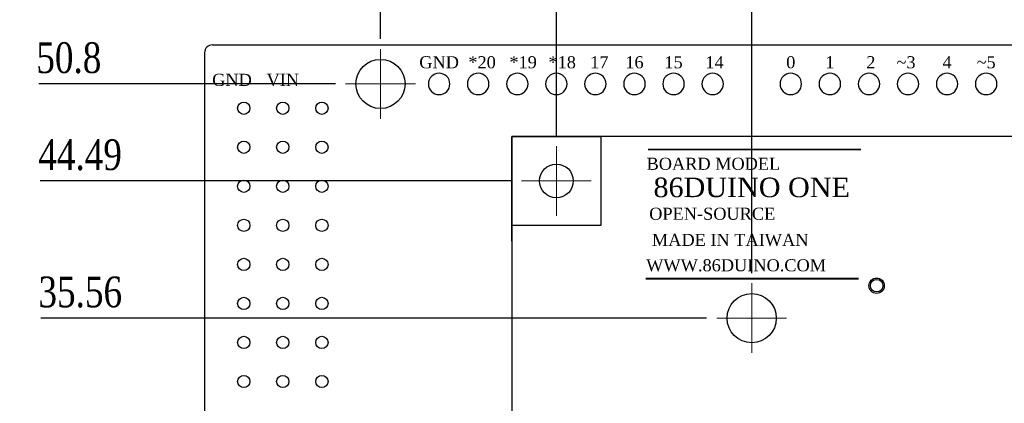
# Model space of a CAD drawing. Header units: millimetres. Extents: x 861 to 1254, y -31 to 249.
# Tile 39 of 49: x 1059 to 1155, y 139 to 177. Entities that reach past the tile are written whole.
import ezdxf
from ezdxf.enums import TextEntityAlignment as Align

# ---------------------------------------------------------------- set-up
doc = ezdxf.new("R2010")
doc.units = ezdxf.units.MM
doc.header["$LTSCALE"] = 32.67
doc.header["$PDMODE"] = 3
doc.header["$PDSIZE"] = 0.3125
doc.linetypes.add('CENTER', pattern=[0.6, 0.375, -0.075, 0.075, -0.075])
doc.layers.get('0').update_dxf_attribs({"linetype": 'CONTINUOUS'})
doc.layers.get('Defpoints').update_dxf_attribs({"linetype": 'CONTINUOUS'})
doc.layers.add('COMP_ART', color=7, linetype='CONTINUOUS')
doc.layers.add('PIN_TOP', color=10, linetype='CONTINUOUS')
doc.layers.add('中心線2', color=1, linetype='CENTER', lineweight=15)
doc.layers.add('尺寸標柱線', color=3, linetype='CONTINUOUS', lineweight=15)
doc.styles.get("Standard").update_dxf_attribs({"font": 'times.ttf', "width": 0.8})
doc.dimstyles.new('ISO-25(2)', dxfattribs={"dimtxt": 3, "dimasz": 2.5, "dimexe": 1, "dimexo": 1, "dimgap": 1, "dimtad": 1, "dimlfac": 0.666667, "dimdsep": 46, "dimtxsty": 'Standard', "dimcen": 2.5, "dimclrd": 3, "dimclre": 3, "dimclrt": 2, "dimadec": 0, "dimazin": 2, "dimtfac": 1, "dimtmove": 0, "dimatfit": 3, "dimfxl": 0, "dimarcsym": 0})

# ---------------------------------------------------------------- blocks, each defined once
blk = doc.blocks.new('ROUND_110')
blk.add_circle((0, 0), 0.0275)
blk = doc.blocks.new('*D275')
at = {"layer": 'Defpoints', "color": 0}
for p in [(1069.695, 161.076), (1107.852, 161.076), (1229.356, 94.342)]:
    blk.add_point(p, dxfattribs=at)
at = {"layer": '尺寸標柱線', "color": 3, "lineweight": -2}
blk.add_line((1106.852, 161.076), (1060.929, 161.076), dxfattribs=at)
at = {"layer": '尺寸標柱線', "color": 2, "insert": (1064.812, 163.606), "char_height": 3, "attachment_point": 5}
blk.add_mtext('44.49', dxfattribs=at)
blk = doc.blocks.new('*D276')
at = {"layer": 'Defpoints', "color": 0}
for p in [(1067.625, 170.542), (1090.701, 170.542), (1229.356, 94.342)]:
    blk.add_point(p, dxfattribs=at)
at = {"layer": '尺寸標柱線', "color": 3, "lineweight": -2}
blk.add_line((1089.701, 170.542), (1060.797, 170.542), dxfattribs=at)
at = {"layer": '尺寸標柱線', "color": 2, "insert": (1063.711, 173.072), "char_height": 3, "attachment_point": 5}
blk.add_mtext('50.8', dxfattribs=at)
blk = doc.blocks.new('*D277')
at = {"layer": 'Defpoints', "color": 0}
for p in [(1094.101, 182.289), (1094.101, 173.942), (1229.356, 94.342)]:
    blk.add_point(p, dxfattribs=at)
at = {"layer": '尺寸標柱線', "color": 3, "lineweight": -2}
blk.add_line((1094.101, 174.942), (1094.101, 190.965), dxfattribs=at)
at = {"layer": '尺寸標柱線', "color": 2, "insert": (1091.571, 187.127), "char_height": 3, "attachment_point": 5, "rotation": 90}
blk.add_mtext('90.17', dxfattribs=at)
blk = doc.blocks.new('*D278')
at = {"layer": 'Defpoints', "color": 0}
for p in [(1111.252, 182.109), (1111.252, 164.476), (1229.356, 94.342)]:
    blk.add_point(p, dxfattribs=at)
at = {"layer": '尺寸標柱線', "color": 3, "lineweight": -2}
blk.add_line((1111.252, 165.476), (1111.252, 190.828), dxfattribs=at)
at = {"layer": '尺寸標柱線', "color": 2, "insert": (1108.722, 186.968), "char_height": 3, "attachment_point": 5, "rotation": 90}
blk.add_mtext('78.74', dxfattribs=at)
blk = doc.blocks.new('*D279')
at = {"layer": 'Defpoints', "color": 0}
for p in [(1130.296, 182.168), (1130.296, 151.082), (1229.356, 94.342)]:
    blk.add_point(p, dxfattribs=at)
at = {"layer": '尺寸標柱線', "color": 3, "lineweight": -2}
blk.add_line((1130.296, 152.082), (1130.296, 190.866), dxfattribs=at)
at = {"layer": '尺寸標柱線', "color": 2, "insert": (1127.766, 187.017), "char_height": 3, "attachment_point": 5, "rotation": 90}
blk.add_mtext('66.04', dxfattribs=at)
blk = doc.blocks.new('*D280')
at = {"layer": 'Defpoints', "color": 0}
for p in [(1069.674, 147.682), (1126.896, 147.682), (1229.356, 94.342)]:
    blk.add_point(p, dxfattribs=at)
at = {"layer": '尺寸標柱線', "color": 3, "lineweight": -2}
blk.add_line((1125.896, 147.682), (1060.981, 147.682), dxfattribs=at)
at = {"layer": '尺寸標柱線', "color": 2, "insert": (1064.828, 150.212), "char_height": 3, "attachment_point": 5}
blk.add_mtext('35.56', dxfattribs=at)

msp = doc.modelspace()

# ---------------------------------------------------------------- linework, layer by layer
for p, q in [((1077.706, 174.352), (1228.606, 174.352)), ((1076.956, 173.602), (1076.956, 100.368))]:
    msp.add_line(p, q)
at = {"color": 40, "linetype": 'Continuous'}
msp.add_line((1106.902, 155.202), (1106.902, 163.902), dxfattribs=at)
msp.add_line((1106.902, 155.202), (1106.902, 163.902), dxfattribs=at)
msp.add_lwpolyline([(1190.977, 120.426), (1190.977, 165.426), (1106.902, 165.426), (1106.902, 120.426), (1175.677, 120.426)])
msp.add_lwpolyline([(1115.595, 156.732), (1106.909, 156.732), (1106.909, 165.419), (1115.595, 165.419)], close=True)
at = {"color": 5}
for points in [[(1120.199, 164.141, 0.191, 0.191, 0), (1140.964, 164.141, 0.191, 0.191, 0)], [(1120.199, 164.141, 0.191, 0.191, 0), (1140.964, 164.141, 0.191, 0.191, 0)], [(1119.971, 151.53, 0.191, 0.191, 0), (1140.735, 151.53, 0.191, 0.191, 0)], [(1119.971, 151.53, 0.191, 0.191, 0), (1140.735, 151.53, 0.191, 0.191, 0)]]:
    msp.add_lwpolyline(points, format="xyseb", dxfattribs=at)
for centre, radius in [((1094.101, 170.542), 2.4), ((1080.766, 168.171), 0.6), ((1084.576, 168.171), 0.6), ((1088.386, 168.171), 0.6), ((1080.766, 164.361), 0.6), ((1084.576, 164.361), 0.6), ((1088.386, 164.361), 0.6), ((1080.766, 160.551), 0.6), ((1084.576, 160.551), 0.6), ((1088.386, 160.551), 0.6), ((1080.766, 156.741), 0.6), ((1084.576, 156.741), 0.6), ((1088.386, 156.741), 0.6), ((1080.766, 152.931), 0.6), ((1084.576, 152.931), 0.6), ((1088.386, 152.931), 0.6), ((1142.476, 150.847), 0.75), ((1130.296, 147.682), 2.4), ((1080.766, 149.121), 0.6), ((1084.576, 149.121), 0.6), ((1088.386, 149.121), 0.6), ((1080.766, 145.311), 0.6), ((1084.576, 145.311), 0.6), ((1088.386, 145.311), 0.6), ((1080.766, 141.501), 0.6), ((1084.576, 141.501), 0.6), ((1088.386, 141.501), 0.6)]:
    msp.add_circle(centre, radius)
at = {"color": 7, "linetype": 'Continuous'}
msp.add_circle((1111.252, 161.076), 1.65, dxfattribs=at)
msp.add_arc((1077.706, 173.602), 0.75, 90, 180)
at = {"layer": 'PIN_TOP'}
msp.add_circle((1142.476, 150.847), 0.61, dxfattribs=at)
at = {"layer": '中心線2'}
for p, q in [((1094.101, 167.142), (1094.101, 173.942)), ((1090.701, 170.542), (1097.501, 170.542)), ((1111.252, 157.676), (1111.252, 164.476)), ((1107.852, 161.076), (1114.652, 161.076)), ((1130.296, 144.282), (1130.296, 151.082)), ((1126.896, 147.682), (1133.696, 147.682))]:
    msp.add_line(p, q, dxfattribs=at)

# ---------------------------------------------------------------- block references
at = {"layer": 'COMP_ART', "xscale": -38.09999999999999, "yscale": 38.09999999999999, "zscale": 38.09999999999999, "rotation": 270}
for p in [(1099.816, 170.542), (1103.626, 170.542), (1107.436, 170.542), (1111.246, 170.542), (1115.056, 170.542), (1118.866, 170.542), (1122.676, 170.542), (1126.486, 170.542), (1134.106, 170.542), (1137.916, 170.542), (1141.726, 170.542), (1145.536, 170.542), (1149.346, 170.542), (1153.156, 170.542)]:
    msp.add_blockref('ROUND_110', p, dxfattribs=at)

# ---------------------------------------------------------------- texts
for s, height, p in [('GND', 1.1811, (1099.816, 172.066)), ('*20', 1.1811, (1104.007, 172.066)), ('*19', 1.1811, (1108.007, 172.066)), ('*18', 1.1811, (1111.817, 172.066)), ('17', 1.1811, (1115.437, 172.066)), ('16', 1.1811, (1118.866, 172.066)), ('15', 1.1811, (1122.676, 172.066)), ('14', 1.1811, (1126.676, 172.066)), ('0', 1.181, (1134.106, 172.066)), ('1', 1.181, (1137.916, 172.066)), ('2', 1.181, (1141.916, 172.066)), ('~3', 1.1811, (1145.345, 172.066)), ('4', 1.181, (1149.346, 172.066)), ('~5', 1.1811, (1153.156, 172.066)), ('GND', 1.1811, (1079.623, 170.351)), ('VIN', 1.1811, (1084.576, 170.351))]:
    msp.add_text(s, height=height).set_placement(p, align=Align.CENTER)
at = {"color": 5}
for s, p in [('BOARD MODEL', (1126.562, 162.16)), ('BOARD MODEL', (1126.562, 162.16)), ('OPEN-SOURCE', (1126.448, 157.283)), ('OPEN-SOURCE', (1126.448, 157.283)), ('MADE IN TAIWAN', (1128.2, 154.73)), ('MADE IN TAIWAN', (1128.2, 154.73)), ('WWW.86DUINO.COM', (1128.772, 152.254)), ('WWW.86DUINO.COM', (1128.772, 152.254))]:
    msp.add_text(s, height=1.1811, dxfattribs=at).set_placement(p, align=Align.CENTER)
at = {"color": 5, "width": 1.02}
msp.add_text('86DUINO ONE', height=1.905, dxfattribs=at).set_placement((1130.296, 159.493), align=Align.CENTER)
msp.add_text('86DUINO ONE', height=1.905, dxfattribs=at).set_placement((1130.296, 159.493), align=Align.CENTER)

# ---------------------------------------------------------------- dimensions: what is measured, and where the dimension line sits
at = {"layer": '尺寸標柱線'}
for feature_location, offset, dtype, picture, middle in [((1094.101, 173.942), (0, 8.348), 1, '*D277', (1091.571, 187.127)), ((1111.252, 164.476), (0, 17.633), 1, '*D278', (1108.722, 186.968)), ((1130.296, 151.082), (0, 31.086), 1, '*D279', (1127.766, 187.017)), ((1090.701, 170.542), (-23.076, 0), 0, '*D276', (1063.711, 173.072)), ((1107.852, 161.076), (-38.157, 0), 0, '*D275', (1064.812, 163.606)), ((1126.896, 147.682), (-57.222, 0), 0, '*D280', (1064.828, 150.212))]:
    dim = msp.add_ordinate_dim(feature_location=feature_location, offset=offset, dtype=dtype, origin=(1229.356, 94.342), dimstyle='ISO-25(2)', dxfattribs=at)
    dim.commit()
    dim.dimension.update_dxf_attribs({"geometry": picture, "text_midpoint": middle})

doc.saveas('drawing.dxf')
